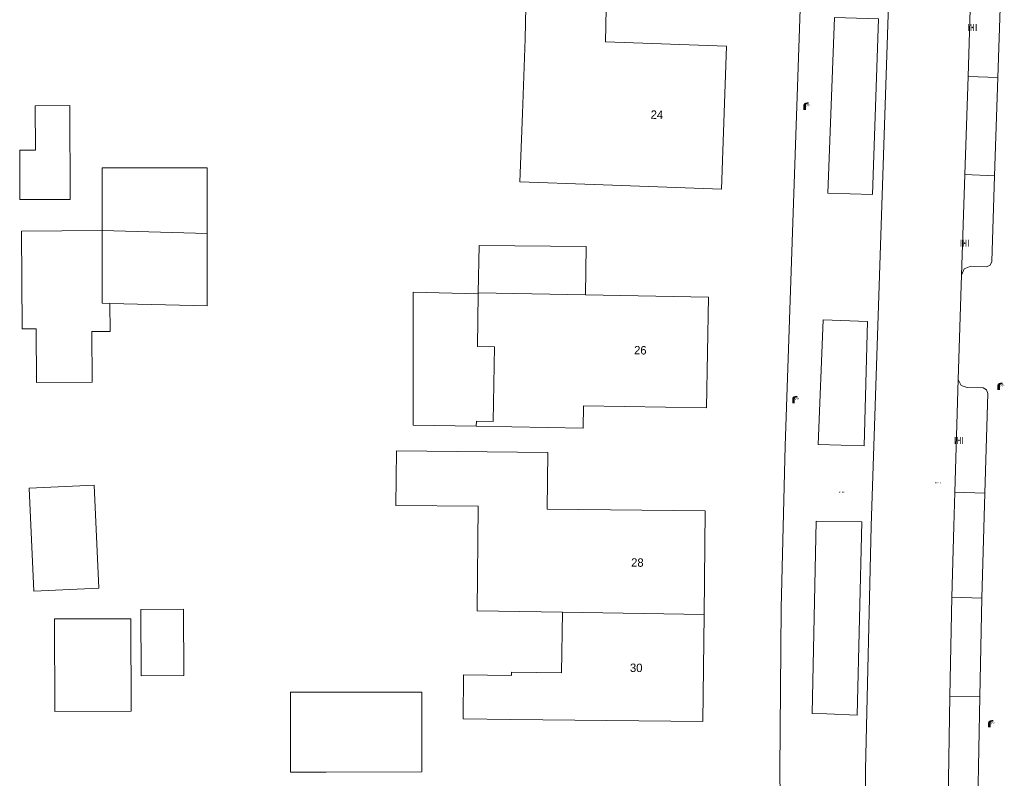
# Model space of a CAD drawing. Header units: metres. Extents: x 197457 to 198138, y 353986 to 354984.
# Tile 82 of 217: x 197831 to 197889, y 354325 to 354370. Entities that reach past the tile are written whole.
import ezdxf
from ezdxf.enums import TextEntityAlignment as Align

# ---------------------------------------------------------------- set-up
doc = ezdxf.new("R2010")
doc.units = ezdxf.units.M
doc.header["$MEASUREMENT"] = 0
for name, color, linetype, lineweight in [('bijgebouw', 1, 'Continuous', 13), ('grens individueel parkeervak', 7, 'Continuous', 0), ('grens WOZ object', 7, 'Continuous', 0), ('hoofdgebouw', 1, 'Continuous', 0), ('Hoogtepunt', 7, 'Continuous', 0), ('huisnummerreeks BGT', 7, 'Continuous', 0), ('kant verharding', 7, 'Continuous', 0), ('tussenmuur', 1, 'Continuous', 13), ('tussenmuur bijgebouw (GBKN Zuid)', 1, 'Continuous', 13)]:
    doc.layers.add(name, color=color, linetype=linetype, lineweight=lineweight)
doc.layers.add('kolk', color=7, linetype='Continuous', lineweight=0, true_color=0x104b6e)
doc.layers.add('lichtmast', color=7, linetype='Continuous', lineweight=0, true_color=0x104b6e)
doc.styles.add('Style-WORKING', font='WORKING.shx')

# ---------------------------------------------------------------- blocks, each defined once
blk = doc.blocks.new('kolk')
at = {"layer": 'kolk', "linetype": 'Continuous', "lineweight": 0, "true_color": 0xbd2877}
for points in [[(-0.49, -0.43), (-0.49, 0), (-0.49, 0.42), (-0.4, 0.42), (-0.4, 0), (-0.4, -0.43)], [(-0.19, -0.43), (-0.19, 0), (-0.19, 0.42), (-0.11, 0.42), (-0.11, 0), (-0.11, -0.43)], [(0.11, -0.43), (0.11, 0), (0.11, 0.42), (0.19, 0.42), (0.19, 0), (0.19, -0.43)], [(0.4, -0.43), (0.4, 0), (0.4, 0.42), (0.49, 0.42), (0.49, 0), (0.49, -0.43)]]:
    blk.add_hatch(color=232, dxfattribs=at).paths.add_polyline_path(points)
at = {"layer": 'kolk', "linetype": 'Continuous', "lineweight": 0, "true_color": 0x681648}
blk.add_hatch(color=219, dxfattribs=at).paths.add_polyline_path([(0.1, 0, 1), (-0.1, 0, 1)])
blk = doc.blocks.new('lichtmast')
at = {"layer": 'lichtmast', "linetype": 'Continuous', "lineweight": 0, "true_color": 0xbd2877}
for points in [[(0.15, 0.42, -0.344151), (0.3, 0.61), (0.43, 0.64, 0.960861), (0.4, 0.79), (0.1, 0.74, 0.366629), (-0.15, 0.45), (-0.15, -0.1), (0, -0.1, -0.414214), (-0.1, 0, -1), (0.1, 0, -0.414214), (0, -0.1), (0.15, -0.1)], [(0.35, 0.55, 1), (0.3, 0.56), (0.23, 0.32, 1), (0.28, 0.31)], [(0.42, 0.58, 1), (0.38, 0.57), (0.44, 0.33, 1), (0.48, 0.34)], [(0.49, 0.61, 1), (0.45, 0.58), (0.63, 0.4, 1), (0.66, 0.43)]]:
    blk.add_hatch(color=232, dxfattribs=at).paths.add_polyline_path(points)
at = {"layer": 'lichtmast', "linetype": 'Continuous', "lineweight": 0, "true_color": 0x681648}
blk.add_hatch(color=219, dxfattribs=at).paths.add_polyline_path([(-0.1, 0, 1), (0.1, 0, 1)])

msp = doc.modelspace()

# ---------------------------------------------------------------- linework, layer by layer
at = {"layer": 'bijgebouw', "linetype": 'Continuous', "lineweight": 13, "flags": 128}
for points in [[(197835.479, 354357.592), (197835.479, 354361.332), (197841.717, 354361.332), (197841.717, 354357.421)], [(197835.479, 354357.592), (197830.671, 354357.563), (197830.707, 354351.762), (197831.544, 354351.767), (197831.564, 354348.572), (197834.872, 354348.592), (197834.853, 354351.602), (197835.936, 354351.609), (197835.925, 354353.263)], [(197841.717, 354357.421), (197841.717, 354353.118), (197835.925, 354353.263)], [(197848.786, 354325.429), (197846.669, 354325.428), (197846.666, 354330.168), (197848.783, 354330.169)], [(197848.786, 354325.429), (197854.474, 354325.433), (197854.471, 354330.173), (197848.783, 354330.169)]]:
    msp.add_lwpolyline(points, dxfattribs=at)
at = {"layer": 'grens individueel parkeervak', "linetype": 'Continuous', "lineweight": 0}
for p, q in [((197886.939, 354366.75), (197887.12, 354372.194)), ((197888.894, 354372.135), (197888.713, 354366.699)), ((197886.745, 354360.932), (197886.939, 354366.75)), ((197886.939, 354366.75), (197888.713, 354366.699)), ((197888.713, 354366.699), (197888.518, 354360.848)), ((197886.546, 354354.953), (197886.745, 354360.932)), ((197888.518, 354360.848), (197886.745, 354360.932)), ((197886.15, 354342.057), (197886.357, 354348.755)), ((197886.15, 354342.057), (197887.941, 354342.003)), ((197887.764, 354335.764), (197887.941, 354342.003)), ((197885.858, 354329.942), (197885.982, 354335.812)), ((197887.764, 354335.764), (197885.982, 354335.812)), ((197887.764, 354335.764), (197887.632, 354329.913)), ((197885.754, 354323.681), (197885.858, 354329.942)), ((197885.858, 354329.942), (197887.632, 354329.913))]:
    msp.add_line(p, q, dxfattribs=at)
at = {"layer": 'grens individueel parkeervak', "linetype": 'Continuous', "lineweight": 0, "flags": 128}
for points in [[(197888.518, 354360.848), (197888.349, 354355.758), (197888.259, 354355.534), (197888.033, 354355.449), (197887.104, 354355.483), (197886.717, 354355.332), (197886.546, 354354.953)], [(197887.941, 354342.003), (197888.107, 354347.912), (197888.04, 354348.134), (197887.837, 354348.246), (197886.894, 354348.267), (197886.522, 354348.398), (197886.357, 354348.755)], [(197885.982, 354335.812), (197886.087, 354340.037), (197886.15, 354342.057)], [(197887.632, 354329.913), (197887.574, 354326.782), (197887.526, 354323.65)]]:
    msp.add_lwpolyline(points, dxfattribs=at)
at = {"layer": 'grens WOZ object', "linetype": 'Continuous', "lineweight": 0}
for p, q in [((197831.49, 354365.012), (197833.549, 354365.019)), ((197831.498, 354362.368), (197831.49, 354365.012)), ((197833.549, 354365.019), (197833.566, 354359.444)), ((197830.567, 354362.365), (197831.498, 354362.368)), ((197830.576, 354359.435), (197830.567, 354362.365)), ((197833.566, 354359.444), (197830.576, 354359.435)), ((197857.824, 354353.83), (197857.772, 354350.709)), ((197864.206, 354353.773), (197857.825, 354353.888)), ((197857.711, 354346.277), (197857.705, 354345.977)), ((197831.136, 354342.294), (197834.987, 354342.469)), ((197831.414, 354336.17), (197831.136, 354342.294)), ((197834.987, 354342.469), (197835.265, 354336.345)), ((197835.265, 354336.345), (197831.414, 354336.17)), ((197837.759, 354335.093), (197840.301, 354335.112)), ((197837.788, 354331.151), (197837.759, 354335.093)), ((197840.301, 354335.112), (197840.331, 354331.17)), ((197832.64, 354334.521), (197837.175, 354334.537)), ((197832.659, 354329.019), (197832.64, 354334.521)), ((197837.175, 354334.537), (197837.194, 354329.034)), ((197840.331, 354331.17), (197837.788, 354331.151)), ((197837.194, 354329.034), (197832.659, 354329.019))]:
    msp.add_line(p, q, dxfattribs=at)
at = {"layer": 'grens WOZ object', "linetype": 'Continuous', "lineweight": 0, "flags": 128}
for points in [[(197864.206, 354353.773), (197864.236, 354356.643), (197857.872, 354356.711), (197857.825, 354353.888)], [(197857.705, 354345.977), (197853.948, 354346.043), (197853.952, 354353.942), (197857.824, 354353.83)], [(197857.772, 354350.709), (197858.791, 354350.692), (197858.711, 354346.259), (197857.711, 354346.277)]]:
    msp.add_lwpolyline(points, dxfattribs=at)
at = {"layer": 'hoofdgebouw', "linetype": 'Continuous', "lineweight": 0}
for p, q in [((197857.825, 354353.888), (197857.824, 354353.83)), ((197856.921, 354328.583), (197859.764, 354328.553))]:
    msp.add_line(p, q, dxfattribs=at)
at = {"layer": 'hoofdgebouw', "linetype": 'Continuous', "lineweight": 0, "flags": 128}
for points in [[(197865.395, 354368.807), (197865.437, 354370.771), (197860.658, 354370.873), (197860.618, 354368.978), (197860.445, 354364.555), (197860.294, 354360.492), (197864.707, 354360.33)], [(197864.707, 354360.33), (197872.288, 354360.06), (197872.59, 354368.551), (197865.395, 354368.807)], [(197864.078, 354347.193), (197871.397, 354347.061), (197871.515, 354353.642), (197864.206, 354353.773)], [(197857.705, 354345.977), (197864.054, 354345.862), (197864.078, 354347.193)], [(197861.927, 354341.04), (197861.962, 354344.41), (197852.963, 354344.505), (197852.928, 354341.265), (197857.828, 354341.213), (197857.762, 354335.001), (197862.829, 354334.917)], [(197871.25, 354334.777), (197871.316, 354340.94), (197861.927, 354341.04)], [(197859.764, 354328.553), (197871.183, 354328.432), (197871.25, 354334.777)], [(197862.829, 354334.917), (197862.78, 354331.317), (197859.804, 354331.364), (197859.801, 354331.164)], [(197859.801, 354331.164), (197856.949, 354331.209), (197856.921, 354328.583)]]:
    msp.add_lwpolyline(points, dxfattribs=at)
at = {"layer": 'kant verharding', "linetype": 'Continuous', "lineweight": 0}
msp.add_line((197886.357, 354348.755), (197886.546, 354354.953), dxfattribs=at)
at = {"layer": 'kant verharding', "linetype": 'Continuous', "lineweight": 0, "flags": 128}
for points in [[(197876.045, 354305.655), (197875.93, 354310.699), (197875.749, 354325.539), (197875.827, 354335.17), (197876.071, 354344.799), (197878.932, 354428.427)], [(197884.115, 354428.226), (197881.174, 354340.038), (197880.844, 354325.573), (197880.745, 354311.105)], [(197881.263, 354359.741), (197878.613, 354359.816), (197878.993, 354370.26), (197881.607, 354370.173), (197881.263, 354359.741)], [(197878.029, 354344.88), (197880.773, 354344.806), (197880.972, 354352.202), (197878.33, 354352.286), (197878.029, 354344.88)], [(197877.673, 354328.897), (197878.55, 354328.882), (197880.341, 354328.81), (197880.623, 354340.299), (197877.915, 354340.331), (197877.673, 354328.897)]]:
    msp.add_lwpolyline(points, dxfattribs=at)
at = {"layer": 'tussenmuur', "linetype": 'Continuous', "lineweight": 13}
msp.add_line((197862.829, 354334.917), (197871.25, 354334.777), dxfattribs=at)
at = {"layer": 'tussenmuur bijgebouw (GBKN Zuid)', "linetype": 'Continuous', "lineweight": 13}
msp.add_line((197835.479, 354357.592), (197841.717, 354357.421), dxfattribs=at)
at = {"layer": 'tussenmuur bijgebouw (GBKN Zuid)', "linetype": 'Continuous', "lineweight": 13, "flags": 128}
msp.add_lwpolyline([(197835.925, 354353.263), (197835.479, 354353.274), (197835.479, 354357.592)], dxfattribs=at)

# ---------------------------------------------------------------- block references
at = {"layer": 'kolk', "linetype": 'Continuous', "lineweight": 0, "xscale": 0.5, "yscale": 0.5}
for p in [(197887.198, 354369.662), (197886.738, 354356.847), (197886.398, 354345.129)]:
    msp.add_blockref('kolk', p, dxfattribs=at)
at = {"layer": 'lichtmast', "linetype": 'Continuous', "lineweight": 0, "xscale": 0.5, "yscale": 0.5}
for p in [(197877.228, 354364.818), (197888.759, 354348.17), (197876.561, 354347.38), (197888.206, 354328.124)]:
    msp.add_blockref('lichtmast', p, dxfattribs=at)

# ---------------------------------------------------------------- texts
at = {"layer": 'Hoogtepunt', "linetype": 'Continuous', "lineweight": 0, "style": 'Style-WORKING'}
for s, p in [('27.89', (197879.253, 354342.01)), ('27.89', (197879.253, 354342.01)), ('27.41', (197884.968, 354342.555)), ('27.41', (197884.968, 354342.555))]:
    msp.add_text(s, height=0.1, dxfattribs=at).set_placement(p)
at = {"layer": 'huisnummerreeks BGT', "linetype": 'Continuous', "lineweight": 0, "style": 'Style-WORKING'}
for s, rotation, p in [('24', 358, (197868.443, 354364.478)), ('26', 359, (197867.458, 354350.487)), ('28', 359.4, (197867.283, 354337.873)), ('30', 359.4, (197867.216, 354331.618))]:
    msp.add_text(s, height=0.5, rotation=rotation, dxfattribs=at).set_placement(p, align=Align.MIDDLE_CENTER)

doc.saveas('drawing.dxf')
